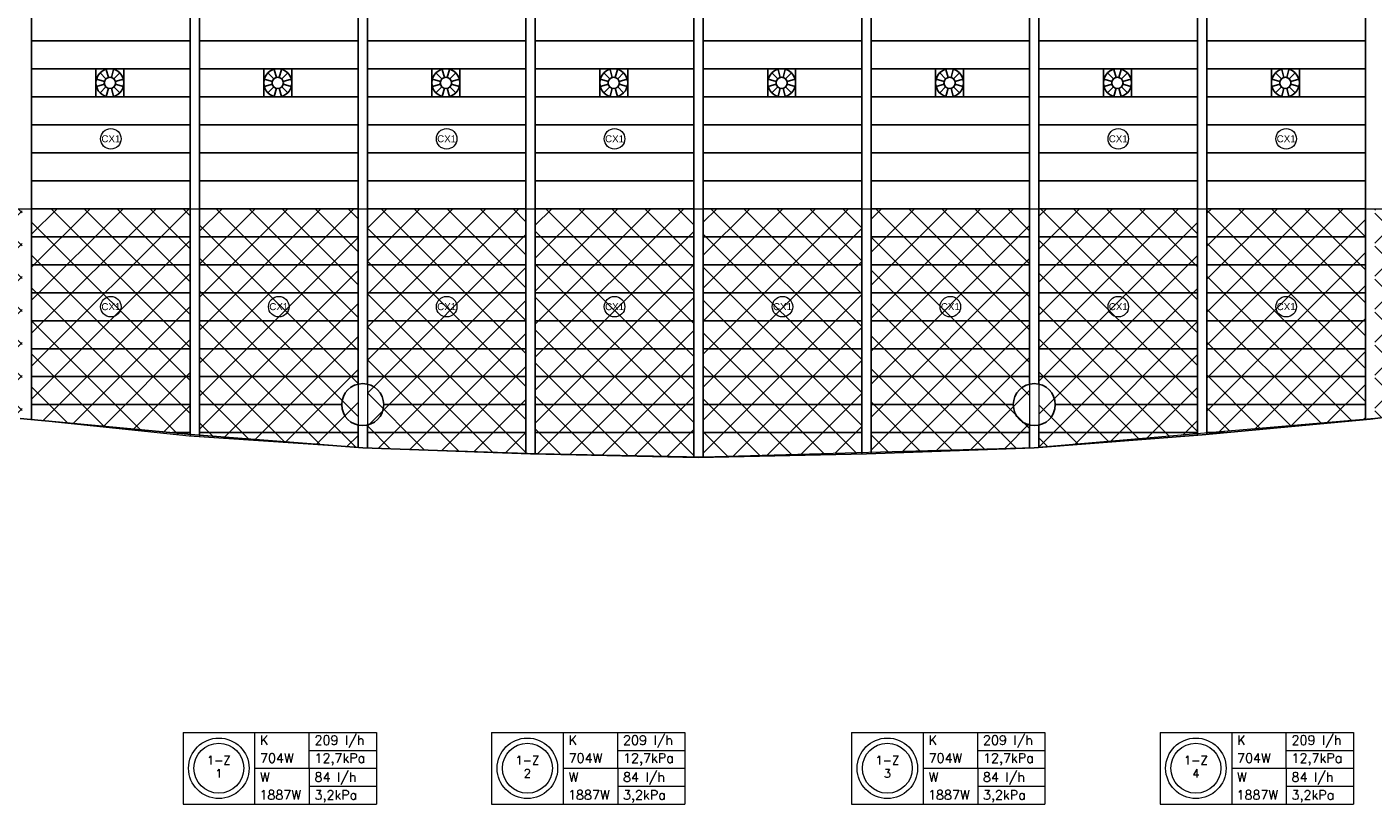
# Model space of a CAD drawing. Extents: x 7383 to 861143, y -570072 to -203000.
# Tile 5 of 30: x 439643 to 454075, y -297851 to -289518. Entities that reach past the tile are written whole.
import ezdxf
from ezdxf.enums import TextEntityAlignment as Align

# ---------------------------------------------------------------- set-up
doc = ezdxf.new("R2010")
doc.units = 0
doc.header["$LTSCALE"] = 25
for name, color, linetype in [('000Vermogens2', 7, 'CONTINUOUS'), ('KP-bandraster', 5, 'CONTINUOUS'), ('KP-Oppervlak', 3, 'CONTINUOUS'), ('KP-panelen', 1, 'CONTINUOUS'), ('KP-slangen', 7, 'CONTINUOUS')]:
    doc.layers.add(name, color=color, linetype=linetype)
doc.layers.add('KP-aanvoer', color=6, linetype='CONTINUOUS', plot=False)
doc.layers.add('KP-Aluminium', color=8, linetype='CONTINUOUS', lineweight=18)
doc.layers.add('KP-Verlichting', color=2, linetype='CONTINUOUS', lineweight=18)
doc.styles.add('arial', font='ARIAL.TTF')
doc.styles.add('VERWOL-1', font='ROMANS.SHX')

# ---------------------------------------------------------------- blocks, each defined once
blk = doc.blocks.new('A$C370619C3')
at = {"layer": 'KP-Aluminium', "linetype": 'Continuous'}
h = blk.add_hatch(dxfattribs=at)
h.set_pattern_fill('ANSI37', color=256, scale=2000)
h.set_pattern_definition([(45, (-195930.18, 268705.72), (-176.7767, 176.7767), []), (135, (-195930.18, 268705.72), (-176.7767, -176.7767), [])])
h.paths.add_polyline_path([(21550, -9600), (19850, -9600), (19850, -12045), (21550, -12158)])
h.paths.add_polyline_path([(23350, -9600), (21650, -9600), (21650, -12165), (23350, -12225)])
h.paths.add_polyline_path([(25150, -9600), (23450, -9600), (23450, -12228), (23474, -12229), (25150, -12262)])
h.paths.add_polyline_path([(26950, -9600), (25250, -9600), (25250, -12264), (26950, -12216)])
h.paths.add_polyline_path([(27050, -12213), (28750, -12165), (28750, -9600), (27050, -9600)])
h.paths.add_polyline_path([(28850, -12159), (30550, -12013), (30550, -9600), (28850, -9600)])
h.paths.add_polyline_path([(32350, -9600), (30650, -9600), (30650, -12004), (32350, -11858)])
h.paths.add_polyline_path([(34150, -9600), (32450, -9600), (32450, -11850), (34150, -11607)])
h.paths.add_polyline_path([(35950, -9600), (34250, -9600), (34250, -11592), (35950, -11349), (35950, -11349)])
h.paths.add_polyline_path([(37721, -11008), (37750, -11001), (37750, -9600), (36050, -9600), (36050, -11330)])
h.paths.add_polyline_path([(37850, -9600), (37850, -10980), (39550, -10625), (39550, -9600)])
h.paths.add_polyline_path([(41350, -10168), (41350, -9600), (39650, -9600), (39650, -10602)])
h.paths.add_polyline_path([(43151, -9671), (43151, -9600), (41451, -9600), (41451, -10142)])
h.paths.add_polyline_path([(19750, -9600), (18050, -9600), (18050, -11861), (19741, -12037), (19750, -12038)])
h.paths.add_polyline_path([(17950, -9600), (16250, -9600), (16250, -11619), (17929, -11848), (17950, -11851)])
h.paths.add_polyline_path([(16150, -9600), (14450, -9600), (14450, -11349), (16150, -11605), (16150, -11605)])
h.paths.add_polyline_path([(12650, -9600), (12650, -11007), (14350, -11330), (14350, -9600)])
h.paths.add_polyline_path([(12550, -9600), (10850, -9600), (10850, -10633), (11244, -10733), (12524, -10983), (12550, -10988)])
h.paths.add_polyline_path([(10750, -9600), (9050, -9600), (9050, -10180), (9078, -10188), (10750, -10608)])
h.paths.add_polyline_path([(6991, -9600), (8950, -10152), (8950, -9600)])
for p, q in [((7200, -9600), (43409, -9600)), ((18050, -9600), (18050, -11861)), ((19750, -9600), (19750, -12038)), ((19850, -9600), (19850, -12045)), ((21550, -9600), (21550, -12158)), ((21650, -9600), (21650, -12165)), ((23350, -9600), (23350, -12225)), ((23450, -9600), (23450, -12228)), ((25150, -9600), (25150, -12262)), ((25250, -9600), (25250, -12264)), ((26950, -9600), (26950, -12216)), ((27050, -9600), (27050, -12213)), ((28750, -9600), (28750, -12165)), ((28850, -9600), (28850, -12159)), ((30550, -9600), (30550, -12013)), ((30650, -9600), (30650, -12004)), ((32350, -9600), (32350, -11858)), ((19741, -12037), (17929, -11848)), ((32450, -11850), (28800, -12163)), ((21650, -12165), (19741, -12037)), ((23474, -12229), (21650, -12165)), ((25250, -12264), (23474, -12229)), ((28800, -12163), (25250, -12264))]:
    blk.add_line(p, q, dxfattribs=at)

msp = doc.modelspace()

# ---------------------------------------------------------------- linework, layer by layer
at = {"layer": '000Vermogens2', "linetype": 'Continuous', "lineweight": 0}
for p, q in [((441316.6, -297083.4), (441316.6, -297851.3)), ((441316.6, -297083.4), (443389.4, -297083.4)), ((442084.4, -297083.4), (442084.4, -297851.3)), ((442669.7, -297467.3), (442669.7, -297083.4)), ((443389.4, -297083.4), (443389.4, -297851.3)), ((444624.3, -297083.4), (444624.3, -297851.3)), ((444624.3, -297083.4), (446697.2, -297083.4)), ((445392.2, -297083.4), (445392.2, -297851.3)), ((445977.5, -297467.3), (445977.5, -297083.4)), ((446697.2, -297083.4), (446697.2, -297851.3)), ((448483.4, -297083.4), (448483.4, -297851.3)), ((448483.4, -297083.4), (450556.3, -297083.4)), ((449251.3, -297083.4), (449251.3, -297851.3)), ((449836.6, -297467.3), (449836.6, -297083.4)), ((450556.3, -297083.4), (450556.3, -297851.3)), ((451791.2, -297083.4), (451791.2, -297851.3)), ((451791.2, -297083.4), (453864.1, -297083.4)), ((452559.1, -297083.4), (452559.1, -297851.3)), ((453144.3, -297467.3), (453144.3, -297083.4)), ((453864.1, -297083.4), (453864.1, -297851.3)), ((442669.7, -297275.4), (443389.4, -297275.4)), ((445977.5, -297275.4), (446697.2, -297275.4)), ((449836.6, -297275.4), (450556.3, -297275.4)), ((453144.3, -297275.4), (453864.1, -297275.4)), ((442084.4, -297467.3), (443389.4, -297467.3)), ((442669.7, -297467.3), (442669.7, -297851.3)), ((445392.2, -297467.3), (446697.2, -297467.3)), ((445977.5, -297467.3), (445977.5, -297851.3)), ((449251.3, -297467.3), (450556.3, -297467.3)), ((449836.6, -297467.3), (449836.6, -297851.3)), ((452559.1, -297467.3), (453864.1, -297467.3)), ((453144.3, -297467.3), (453144.3, -297851.3)), ((442669.7, -297659.3), (443389.4, -297659.3)), ((445977.5, -297659.3), (446697.2, -297659.3)), ((449836.6, -297659.3), (450556.3, -297659.3)), ((453144.3, -297659.3), (453864.1, -297659.3)), ((441316.6, -297851.3), (443389.4, -297851.3)), ((444624.3, -297851.3), (446697.2, -297851.3)), ((448483.4, -297851.3), (450556.3, -297851.3)), ((451791.2, -297851.3), (453864.1, -297851.3))]:
    msp.add_line(p, q, dxfattribs=at)
for centre, radius in [((441700.5, -297467.3), 324.2), ((445008.3, -297467.3), 324.2), ((448867.4, -297467.3), 324.2), ((452175.2, -297467.3), 324.2), ((441700.5, -297467.3), 267.6), ((445008.3, -297467.3), 267.6), ((448867.4, -297467.3), 267.6), ((452175.2, -297467.3), 267.6)]:
    msp.add_circle(centre, radius, dxfattribs=at)
at = {"layer": 'KP-aanvoer'}
for p, q in [((440382.8, -290268.2), (440382.8, -289968.2)), ((440382.8, -289968.2), (440682.8, -289968.2)), ((440426.8, -290012.1), (440490.4, -290075.7)), ((440517.3, -290060.2), (440494, -289973.3)), ((440571.7, -289973.3), (440548.4, -290060.2)), ((440575.3, -290075.7), (440638.9, -290012.1)), ((440682.8, -289968.2), (440682.8, -290268.2)), ((442182.8, -290268.2), (442182.8, -289968.2)), ((442182.8, -289968.2), (442482.8, -289968.2)), ((442226.8, -290012.1), (442290.4, -290075.7)), ((442317.3, -290060.2), (442294, -289973.3)), ((442371.7, -289973.3), (442348.4, -290060.2)), ((442375.3, -290075.7), (442438.9, -290012.1)), ((442482.8, -289968.2), (442482.8, -290268.2)), ((443984.4, -290268.2), (443984.4, -289968.2)), ((443984.4, -289968.2), (444284.4, -289968.2)), ((444028.3, -290012.1), (444092, -290075.7)), ((444118.9, -290060.2), (444095.6, -289973.3)), ((444173.2, -289973.3), (444149.9, -290060.2)), ((444176.8, -290075.7), (444240.5, -290012.1)), ((444284.4, -289968.2), (444284.4, -290268.2)), ((445784.4, -290268.2), (445784.4, -289968.2)), ((445784.4, -289968.2), (446084.4, -289968.2)), ((445828.4, -290012.1), (445892, -290075.7)), ((445918.9, -290060.2), (445895.6, -289973.3)), ((445973.3, -289973.3), (445950, -290060.2)), ((445976.9, -290075.7), (446040.5, -290012.1)), ((446084.4, -289968.2), (446084.4, -290268.2)), ((447584.4, -290268.2), (447584.4, -289968.2)), ((447584.4, -289968.2), (447884.4, -289968.2)), ((447628.4, -290012.1), (447692, -290075.7)), ((447718.9, -290060.2), (447695.6, -289973.3)), ((447773.3, -289973.3), (447750, -290060.2)), ((447776.9, -290075.7), (447840.5, -290012.1)), ((447884.4, -289968.2), (447884.4, -290268.2)), ((449384.4, -290268.2), (449384.4, -289968.2)), ((449384.4, -289968.2), (449684.4, -289968.2)), ((449428.4, -290012.1), (449492, -290075.7)), ((449518.9, -290060.2), (449495.6, -289973.3)), ((449573.3, -289973.3), (449550, -290060.2)), ((449576.9, -290075.7), (449640.5, -290012.1)), ((449684.4, -289968.2), (449684.4, -290268.2)), ((451184.4, -290268.2), (451184.4, -289968.2)), ((451184.4, -289968.2), (451484.4, -289968.2)), ((451228.4, -290012.1), (451292, -290075.7)), ((451318.9, -290060.2), (451295.6, -289973.3)), ((451373.3, -289973.3), (451350, -290060.2)), ((451376.9, -290075.7), (451440.5, -290012.1)), ((451484.4, -289968.2), (451484.4, -290268.2)), ((452984.4, -290268.2), (452984.4, -289968.2)), ((452984.4, -289968.2), (453284.4, -289968.2)), ((453028.4, -290012.1), (453092, -290075.7)), ((453118.9, -290060.2), (453095.6, -289973.3)), ((453173.3, -289973.3), (453150, -290060.2)), ((453176.9, -290075.7), (453240.5, -290012.1)), ((453284.4, -289968.2), (453284.4, -290268.2)), ((440474.9, -290102.6), (440388, -290079.4)), ((440388, -290157), (440474.9, -290133.7)), ((440426.8, -290224.2), (440490.4, -290160.6)), ((440517.3, -290176.1), (440494, -290263.1)), ((440571.7, -290263.1), (440548.4, -290176.1)), ((440575.3, -290160.6), (440638.9, -290224.2)), ((440590.8, -290102.6), (440677.7, -290079.4)), ((440677.7, -290157), (440590.8, -290133.7)), ((442274.9, -290102.6), (442188, -290079.4)), ((442188, -290157), (442274.9, -290133.7)), ((442226.8, -290224.2), (442290.4, -290160.6)), ((442317.3, -290176.1), (442294, -290263.1)), ((442371.7, -290263.1), (442348.4, -290176.1)), ((442375.3, -290160.6), (442438.9, -290224.2)), ((442390.8, -290102.6), (442477.7, -290079.4)), ((442477.7, -290157), (442390.8, -290133.7)), ((444076.4, -290102.6), (443989.5, -290079.4)), ((443989.5, -290157), (444076.4, -290133.7)), ((444028.3, -290224.2), (444092, -290160.6)), ((444118.9, -290176.1), (444095.6, -290263.1)), ((444173.2, -290263.1), (444149.9, -290176.1)), ((444176.8, -290160.6), (444240.5, -290224.2)), ((444192.3, -290102.6), (444279.3, -290079.4)), ((444279.3, -290157), (444192.3, -290133.7)), ((445876.5, -290102.6), (445789.5, -290079.4)), ((445789.5, -290157), (445876.5, -290133.7)), ((445828.4, -290224.2), (445892, -290160.6)), ((445918.9, -290176.1), (445895.6, -290263.1)), ((445973.3, -290263.1), (445950, -290176.1)), ((445976.9, -290160.6), (446040.5, -290224.2)), ((445992.4, -290102.6), (446079.3, -290079.4)), ((446079.3, -290157), (445992.4, -290133.7)), ((447676.5, -290102.6), (447589.5, -290079.4)), ((447589.5, -290157), (447676.5, -290133.7)), ((447628.4, -290224.2), (447692, -290160.6)), ((447718.9, -290176.1), (447695.6, -290263.1)), ((447773.3, -290263.1), (447750, -290176.1)), ((447776.9, -290160.6), (447840.5, -290224.2)), ((447792.4, -290102.6), (447879.3, -290079.4)), ((447879.3, -290157), (447792.4, -290133.7)), ((449476.5, -290102.6), (449389.5, -290079.4)), ((449389.5, -290157), (449476.5, -290133.7)), ((449428.4, -290224.2), (449492, -290160.6)), ((449518.9, -290176.1), (449495.6, -290263.1)), ((449573.3, -290263.1), (449550, -290176.1)), ((449576.9, -290160.6), (449640.5, -290224.2)), ((449592.4, -290102.6), (449679.3, -290079.4)), ((449679.3, -290157), (449592.4, -290133.7)), ((451276.5, -290102.6), (451189.5, -290079.4)), ((451189.5, -290157), (451276.5, -290133.7)), ((451228.4, -290224.2), (451292, -290160.6)), ((451318.9, -290176.1), (451295.6, -290263.1)), ((451373.3, -290263.1), (451350, -290176.1)), ((451376.9, -290160.6), (451440.5, -290224.2)), ((451392.4, -290102.6), (451479.3, -290079.4)), ((451479.3, -290157), (451392.4, -290133.7)), ((453076.5, -290102.6), (452989.5, -290079.4)), ((452989.5, -290157), (453076.5, -290133.7)), ((453028.4, -290224.2), (453092, -290160.6)), ((453118.9, -290176.1), (453095.6, -290263.1)), ((453173.3, -290263.1), (453150, -290176.1)), ((453176.9, -290160.6), (453240.5, -290224.2)), ((453192.4, -290102.6), (453279.3, -290079.4)), ((453279.3, -290157), (453192.4, -290133.7)), ((440682.8, -290268.2), (440382.8, -290268.2)), ((442482.8, -290268.2), (442182.8, -290268.2)), ((444284.4, -290268.2), (443984.4, -290268.2)), ((446084.4, -290268.2), (445784.4, -290268.2)), ((447884.4, -290268.2), (447584.4, -290268.2)), ((449684.4, -290268.2), (449384.4, -290268.2)), ((451484.4, -290268.2), (451184.4, -290268.2)), ((453284.4, -290268.2), (452984.4, -290268.2))]:
    msp.add_line(p, q, dxfattribs=at)
for centre, radius in [((440532.8, -290118.2), 150), ((440532.8, -290118.2), 60), ((442332.8, -290118.2), 150), ((442332.8, -290118.2), 60), ((444134.4, -290118.2), 150), ((444134.4, -290118.2), 60), ((445934.4, -290118.2), 150), ((445934.4, -290118.2), 60), ((447734.4, -290118.2), 150), ((447734.4, -290118.2), 60), ((449534.4, -290118.2), 150), ((449534.4, -290118.2), 60), ((451334.4, -290118.2), 150), ((451334.4, -290118.2), 60), ((453134.4, -290118.2), 150), ((453134.4, -290118.2), 60)]:
    msp.add_circle(centre, radius, dxfattribs=at)
at = {"layer": 'KP-bandraster', "linetype": 'Continuous'}
for p, q in [((441393.1, -281418.2), (441393.1, -293885.9)), ((441493.1, -281418.2), (441493.1, -293894.5)), ((444993.1, -281418.2), (444993.1, -294092.9)), ((445093.1, -281418.2), (445093.1, -294095.7)), ((446793.1, -281418.2), (446793.1, -294132.4)), ((446893.1, -281418.2), (446893.1, -294132.2)), ((448593.1, -281418.2), (448593.1, -294095.7)), ((448693.1, -281418.2), (448693.1, -294092.9)), ((452193.1, -281418.2), (452193.1, -293894.5)), ((452293.1, -281418.2), (452293.1, -293886)), ((453993.1, -281418.2), (453993.1, -293729.3)), ((439693.1, -285208.6), (439693.1, -293727.9)), ((443193.1, -286887.6), (443193.1, -293348.8)), ((443293.1, -286887.6), (443293.1, -293348.8)), ((450393.1, -286887.6), (450393.1, -293348.8)), ((450493.1, -286887.6), (450493.1, -293348.8)), ((443193.1, -293787.6), (443193.1, -294027.4)), ((443293.1, -293787.6), (443293.1, -294033.1)), ((450393.1, -293787.6), (450393.1, -294033.1)), ((450493.1, -293787.6), (450493.1, -294027.4))]:
    msp.add_line(p, q, dxfattribs=at)
for centre in [(443243.1, -293568.2), (450443.1, -293568.2)]:
    msp.add_circle(centre, 225, dxfattribs=at)
at = {"layer": 'KP-Oppervlak', "linetype": 'Continuous'}
for p, q in [((455843.1, -293480.5), (454043.1, -293724.7)), ((441443.1, -293890.6), (439572, -293716.6)), ((454043.1, -293724.7), (452243.1, -293890.6)), ((443243.1, -294031.3), (441443.1, -293890.6)), ((452243.1, -293890.6), (450443.1, -294031.3)), ((445043.1, -294094.6), (443243.1, -294031.3)), ((446840.6, -294133.4), (445043.1, -294094.6)), ((448643.4, -294094.6), (446840.6, -294133.4)), ((450443.1, -294031.3), (448643.4, -294094.6))]:
    msp.add_line(p, q, dxfattribs=at)
at = {"layer": 'KP-panelen', "linetype": 'Continuous'}
for p, q in [((439693.1, -289668.2), (441393.1, -289668.2)), ((441493.1, -289668.2), (443193.1, -289668.2)), ((443293.1, -289668.2), (444993.1, -289668.2)), ((445093.1, -289668.2), (446793.1, -289668.2)), ((446893.1, -289668.2), (448593.1, -289668.2)), ((448693.1, -289668.2), (450393.1, -289668.2)), ((450493.1, -289668.2), (452193.1, -289668.2)), ((452293.1, -289668.2), (453993.1, -289668.2)), ((439693.1, -289968.2), (441393.1, -289968.2)), ((441493.1, -289968.2), (443193.1, -289968.2)), ((443293.1, -289968.2), (444993.1, -289968.2)), ((445093.1, -289968.2), (446793.1, -289968.2)), ((446893.1, -289968.2), (448593.1, -289968.2)), ((448693.1, -289968.2), (450393.1, -289968.2)), ((450493.1, -289968.2), (452193.1, -289968.2)), ((452293.1, -289968.2), (453993.1, -289968.2)), ((439693.1, -290268.2), (441393.1, -290268.2)), ((441493.1, -290268.2), (443193.1, -290268.2)), ((443293.1, -290268.2), (444993.1, -290268.2)), ((445093.1, -290268.2), (446793.1, -290268.2)), ((446893.1, -290268.2), (448593.1, -290268.2)), ((448693.1, -290268.2), (450393.1, -290268.2)), ((450493.1, -290268.2), (452193.1, -290268.2)), ((452293.1, -290268.2), (453993.1, -290268.2)), ((439693.1, -290568.2), (441393.1, -290568.2)), ((441493.1, -290568.2), (443193.1, -290568.2)), ((443293.1, -290568.2), (444993.1, -290568.2)), ((445093.1, -290568.2), (446793.1, -290568.2)), ((446893.1, -290568.2), (448593.1, -290568.2)), ((448693.1, -290568.2), (450393.1, -290568.2)), ((450493.1, -290568.2), (452193.1, -290568.2)), ((452293.1, -290568.2), (453993.1, -290568.2)), ((439693.1, -290868.2), (441393.1, -290868.2)), ((441493.1, -290868.2), (443193.1, -290868.2)), ((443293.1, -290868.2), (444993.1, -290868.2)), ((445093.1, -290868.2), (446793.1, -290868.2)), ((446893.1, -290868.2), (448593.1, -290868.2)), ((448693.1, -290868.2), (450393.1, -290868.2)), ((450493.1, -290868.2), (452193.1, -290868.2)), ((452293.1, -290868.2), (453993.1, -290868.2)), ((439693.1, -291168.2), (441393.1, -291168.2)), ((441493.1, -291168.2), (443193.1, -291168.2)), ((443293.1, -291168.2), (444993.1, -291168.2)), ((445093.1, -291168.2), (446793.1, -291168.2)), ((446893.1, -291168.2), (448593.1, -291168.2)), ((448693.1, -291168.2), (450393.1, -291168.2)), ((450493.1, -291168.2), (452193.1, -291168.2)), ((452293.1, -291168.2), (453993.1, -291168.2)), ((439693.1, -291468.2), (441393.1, -291468.2)), ((441493.1, -291468.2), (443193.1, -291468.2)), ((443293.1, -291468.2), (444993.1, -291468.2)), ((445093.1, -291468.2), (446793.1, -291468.2)), ((446893.1, -291468.2), (448593.1, -291468.2)), ((448693.1, -291468.2), (450393.1, -291468.2)), ((450493.1, -291468.2), (452193.1, -291468.2)), ((452293.1, -291468.2), (453993.1, -291468.2)), ((439693.1, -291768.2), (441393.1, -291768.2)), ((441493.1, -291768.2), (443193.1, -291768.2)), ((443293.1, -291768.2), (444993.1, -291768.2)), ((445093.1, -291768.2), (446793.1, -291768.2)), ((446893.1, -291768.2), (448593.1, -291768.2)), ((448693.1, -291768.2), (450393.1, -291768.2)), ((450493.1, -291768.2), (452193.1, -291768.2)), ((452293.1, -291768.2), (453993.1, -291768.2)), ((439693.1, -292068.2), (441393.1, -292068.2)), ((441493.1, -292068.2), (443193.1, -292068.2)), ((443293.1, -292068.2), (444993.1, -292068.2)), ((445093.1, -292068.2), (446793.1, -292068.2)), ((446893.1, -292068.2), (448593.1, -292068.2)), ((448693.1, -292068.2), (450393.1, -292068.2)), ((450493.1, -292068.2), (452193.1, -292068.2)), ((452293.1, -292068.2), (453993.1, -292068.2)), ((439693.1, -292368.2), (441393.1, -292368.2)), ((441493.1, -292368.2), (443193.1, -292368.2)), ((443293.1, -292368.2), (444993.1, -292368.2)), ((445093.1, -292368.2), (446793.1, -292368.2)), ((446893.1, -292368.2), (448593.1, -292368.2)), ((448693.1, -292368.2), (450393.1, -292368.2)), ((450493.1, -292368.2), (452193.1, -292368.2)), ((452293.1, -292368.2), (453993.1, -292368.2)), ((439693.1, -292668.2), (441393.1, -292668.2)), ((441493.1, -292668.2), (443193.1, -292668.2)), ((443293.1, -292668.2), (444993.1, -292668.2)), ((445093.1, -292668.2), (446793.1, -292668.2)), ((446893.1, -292668.2), (448593.1, -292668.2)), ((448693.1, -292668.2), (450393.1, -292668.2)), ((450493.1, -292668.2), (452193.1, -292668.2)), ((452293.1, -292668.2), (453993.1, -292668.2)), ((439693.1, -292968.2), (441393.1, -292968.2)), ((441493.1, -292968.2), (443193.1, -292968.2)), ((443293.1, -292968.2), (444993.1, -292968.2)), ((445093.1, -292968.2), (446793.1, -292968.2)), ((446893.1, -292968.2), (448593.1, -292968.2)), ((448693.1, -292968.2), (450393.1, -292968.2)), ((450493.1, -292968.2), (452193.1, -292968.2)), ((452293.1, -292968.2), (453993.1, -292968.2)), ((439693.1, -293268.2), (441393.1, -293268.2)), ((441493.1, -293268.2), (443193.1, -293268.2)), ((443293.1, -293268.2), (444993.1, -293268.2)), ((445093.1, -293268.2), (446793.1, -293268.2)), ((446893.1, -293268.2), (448593.1, -293268.2)), ((448693.1, -293268.2), (450393.1, -293268.2)), ((450493.1, -293268.2), (452193.1, -293268.2)), ((452293.1, -293268.2), (453993.1, -293268.2)), ((439693.1, -293568.2), (441393.1, -293568.2)), ((441493.1, -293568.2), (443018.1, -293568.2)), ((443468.1, -293568.2), (444993.1, -293568.2)), ((445093.1, -293568.2), (446793.1, -293568.2)), ((446893.1, -293568.2), (448593.1, -293568.2)), ((448693.1, -293568.2), (450218.1, -293568.2)), ((450668.1, -293568.2), (452193.1, -293568.2)), ((452293.1, -293568.2), (453993.1, -293568.2)), ((441202.1, -293868.2), (441393.1, -293868.2)), ((441493.1, -293868.2), (443193.1, -293868.2)), ((443293.1, -293868.2), (444993.1, -293868.2)), ((445093.1, -293868.2), (446793.1, -293868.2)), ((446893.1, -293868.2), (448593.1, -293868.2)), ((448693.1, -293868.2), (450393.1, -293868.2)), ((450493.1, -293868.2), (452193.1, -293868.2)), ((452293.1, -293868.2), (452486.4, -293868.2))]:
    msp.add_line(p, q, dxfattribs=at)
at = {"layer": 'KP-Verlichting', "linetype": 'Continuous'}
for centre in [(440543.1, -290718.2), (444143.1, -290718.2), (445943.1, -290718.2), (451343.1, -290718.2), (453143.1, -290718.2), (440543.1, -292518.2), (442343.1, -292518.2), (444143.1, -292518.2), (445943.1, -292518.2), (447743.1, -292518.2), (449543.1, -292518.2), (451343.1, -292518.2), (453143.1, -292518.2)]:
    msp.add_circle(centre, 110, dxfattribs=at)

# ---------------------------------------------------------------- block references
at = {"layer": 'KP-slangen', "linetype": 'Continuous'}
msp.add_blockref('A$C370619C3', (421643.1, -281868.2), dxfattribs=at)

# ---------------------------------------------------------------- texts
at = {"layer": '000Vermogens2', "linetype": 'Continuous', "lineweight": 0, "style": 'VERWOL-1'}
for s, p in [('K', (442142.2, -297215.5)), ('209 l/h', (442725.9, -297215.5)), ('K', (445450, -297215.5)), ('209 l/h', (446033.7, -297215.5)), ('K', (449309.1, -297215.5)), ('209 l/h', (449892.8, -297215.5)), ('K', (452616.9, -297215.5)), ('209 l/h', (453200.6, -297215.5)), ('704W', (442142.2, -297407.4)), ('12,7kPa', (442725.9, -297407.4)), ('704W', (445450, -297407.4)), ('12,7kPa', (446033.7, -297407.4)), ('704W', (449309.1, -297407.4)), ('12,7kPa', (449892.8, -297407.4)), ('704W', (452616.9, -297407.4)), ('12,7kPa', (453200.6, -297407.4)), ('W', (442142.2, -297611.8)), ('84 l/h', (442725.9, -297611.8)), ('W', (445450, -297611.8)), ('84 l/h', (446033.7, -297611.8)), ('W', (449309.1, -297611.8)), ('84 l/h', (449892.8, -297611.8)), ('W', (452616.9, -297611.8)), ('84 l/h', (453200.6, -297611.8)), ('1887W', (442136.1, -297803.7)), ('3,2kPa', (442725.9, -297803.7)), ('1887W', (445443.9, -297803.7)), ('3,2kPa', (446033.7, -297803.7)), ('1887W', (449303, -297803.7)), ('3,2kPa', (449892.8, -297803.7)), ('1887W', (452610.8, -297803.7)), ('3,2kPa', (453200.6, -297803.7))]:
    msp.add_text(s, height=100, dxfattribs=at).set_placement(p)
for s, p in [('1-Z', (441700.5, -297380.7)), ('1-Z', (445008.3, -297380.7)), ('1-Z', (448867.4, -297380.7)), ('1-Z', (452175.2, -297380.7)), ('1', (441700.5, -297522.5)), ('2', (445008.3, -297522.5)), ('3', (448867.4, -297522.5)), ('4', (452175.2, -297522.5))]:
    msp.add_text(s, height=90, dxfattribs=at).set_placement(p, align=Align.MIDDLE_CENTER)
at = {"layer": 'KP-Verlichting', "linetype": 'Continuous', "char_height": 75, "attachment_point": 5, "style": 'arial'}
for insert in [(440543.1, -290718.2), (444143.1, -290718.2), (445943.1, -290718.2), (451343.1, -290718.2), (453143.1, -290718.2), (440543.1, -292518.2), (442343.1, -292518.2), (444143.1, -292518.2), (445943.1, -292518.2), (447743.1, -292518.2), (449543.1, -292518.2), (451343.1, -292518.2), (453143.1, -292518.2)]:
    msp.add_mtext('\\A1;CX1', dxfattribs=dict(at, insert=insert))

doc.saveas('drawing.dxf')
